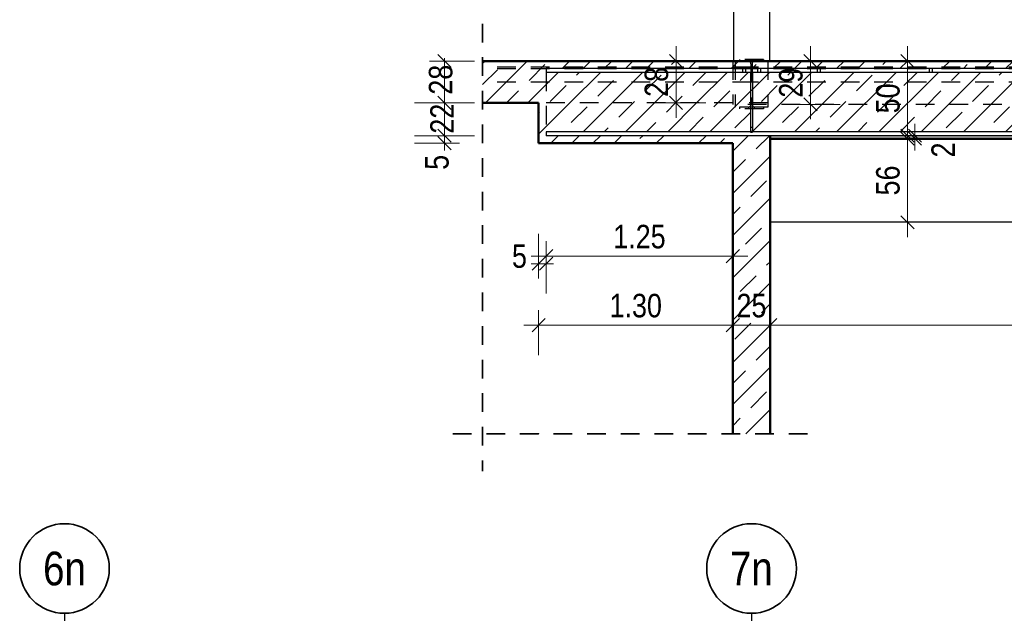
# Model space of a CAD drawing. Header units: millimetres. Extents: x 0 to 102, y -15 to 47.
# Tile 5 of 103: x 21.06 to 27.65, y 7.32 to 11.3. Entities that reach past the tile are written whole.
import ezdxf
from ezdxf.enums import TextEntityAlignment as Align

# ---------------------------------------------------------------- set-up
doc = ezdxf.new("R2010")
doc.units = ezdxf.units.MM
doc.linetypes.add('DASHDOTX2', pattern=[2, 1, -0.5, 0, -0.5])
doc.linetypes.add('HIDDEN', pattern=[0.375, 0.25, -0.125])
doc.layers.add('Achsen', color=7, linetype='Continuous', lineweight=20)
doc.layers.add('Schraffuren', color=7, linetype='Continuous', lineweight=20)
doc.styles.add('Arial Narrow', font='ARIALN.TTF')
doc.dimstyles.new('Arch_Strakon_dimstyle', dxfattribs={"dimtxt": 15.75, "dimasz": 1, "dimexe": 1.25, "dimexo": 0.0625, "dimgap": 1, "dimtad": 0, "dimzin": 12, "dimdsep": 46, "dimtxsty": 'Arial Narrow', "dimblk": 'Arrowhead_Tick', "dimsah": 1, "dimcen": 0, "dimse1": 1, "dimse2": 1, "dimclrd": 6, "dimclrt": 2, "dimazin": 0, "dimtfac": 1, "dimtdec": 4, "dimtmove": 0, "dimatfit": 3, "dimldrblk": 'NONE', "dimfxl": 1, "dimtvp": 1, "dimtolj": 1, "dimtzin": 0, "dimlwd": 13, "dimarcsym": 2})
pattern_1 = [(45, (0, 0), (-0.1414214, 0.1414214), [0.15, -0.1]), (45, (-0.07071, 0.07071), (-0.1414214, 0.1414214), [])]

# ---------------------------------------------------------------- blocks, each defined once
blk = doc.blocks.new('Arrowhead_Tick')
at = {"color": 0, "linetype": 'Continuous', "lineweight": -2}
for p, q in [((0, 20), (0, -10)), ((-1, 0), (0, 0)), ((10, 0), (0, 0))]:
    blk.add_line(p, q, dxfattribs=at)
at = {"color": 2, "linetype": 'Continuous', "lineweight": 35}
blk.add_line((4.42, 4.42), (-4.42, -4.42), dxfattribs=at)
blk = doc.blocks.new('*D370')
at = {"layer": 'Achsen', "color": 6, "linetype": 'Continuous', "lineweight": 13}
blk.add_line((25.8403, 9.25), (26.0703, 9.25), dxfattribs=at)
at = {"layer": 'Defpoints', "color": 0}
for p in [(26.0803, 9.25), (25.8303, 8.5236), (26.0803, 8.5236)]:
    blk.add_point(p, dxfattribs=at)
at = {"layer": 'Achsen', "color": 6, "lineweight": 13, "xscale": 0.01, "yscale": 0.01, "zscale": 0.01}
blk.add_blockref('Arrowhead_Tick', (26.0803, 9.25), dxfattribs=at)
at = {"layer": 'Achsen', "color": 6, "lineweight": 13, "xscale": 0.01, "yscale": 0.01, "zscale": 0.01, "rotation": 180}
blk.add_blockref('Arrowhead_Tick', (25.8303, 9.25), dxfattribs=at)
at = {"layer": 'Achsen', "color": 2, "lineweight": 35, "insert": (25.9553, 9.3804), "char_height": 0.1575, "attachment_point": 5, "style": 'Arial Narrow'}
blk.add_mtext('\\A1;25', dxfattribs=at)
blk = doc.blocks.new('_None')
blk = doc.blocks.new('*D371')
at = {"layer": 'Achsen', "color": 6, "linetype": 'Continuous', "lineweight": 13}
blk.add_line((26.0903, 9.25), (35.2707, 9.25), dxfattribs=at)
at = {"layer": 'Defpoints', "color": 0}
for p in [(35.2807, 9.25), (26.0803, 8.5236), (35.2807, 8.5236)]:
    blk.add_point(p, dxfattribs=at)
at = {"layer": 'Achsen', "color": 6, "lineweight": 13, "xscale": 0.01, "yscale": 0.01, "zscale": 0.01}
blk.add_blockref('Arrowhead_Tick', (35.2807, 9.25), dxfattribs=at)
at = {"layer": 'Achsen', "color": 6, "lineweight": 13, "xscale": 0.01, "yscale": 0.01, "zscale": 0.01, "rotation": 180}
blk.add_blockref('Arrowhead_Tick', (26.0803, 9.25), dxfattribs=at)
at = {"layer": 'Achsen', "color": 2, "lineweight": 35, "insert": (30.6805, 9.3804), "char_height": 0.1575, "attachment_point": 5, "style": 'Arial Narrow'}
blk.add_mtext('\\A1;9.20', dxfattribs=at)
blk = doc.blocks.new('*D372')
at = {"layer": 'Achsen', "color": 6, "linetype": 'Continuous', "lineweight": 13}
blk.add_line((27, 9.949), (27, 10.489), dxfattribs=at)
at = {"layer": 'Defpoints', "color": 0}
for p in [(26.0803, 10.499), (27, 10.499), (26.0803, 9.939)]:
    blk.add_point(p, dxfattribs=at)
at = {"layer": 'Achsen', "color": 6, "lineweight": 13, "xscale": 0.01, "yscale": 0.01, "zscale": 0.01}
for p, rotation in [((27, 10.499), 90), ((27, 9.939), 270)]:
    blk.add_blockref('Arrowhead_Tick', p, dxfattribs=dict(at, rotation=rotation))
at = {"layer": 'Achsen', "color": 2, "lineweight": 35, "insert": (26.8696, 10.219), "char_height": 0.1575, "attachment_point": 5, "rotation": 90, "style": 'Arial Narrow'}
blk.add_mtext('\\A1;56', dxfattribs=at)
blk = doc.blocks.new('*D373')
at = {"layer": 'Achsen', "color": 6, "linetype": 'Continuous', "lineweight": 13}
for p, q in [((27.05, 10.529), (27.05, 10.539)), ((27.05, 10.499), (27.05, 10.519)), ((27.05, 10.489), (27.05, 10.479))]:
    blk.add_line(p, q, dxfattribs=at)
at = {"layer": 'Defpoints', "color": 0}
for p in [(25.9803, 10.519), (26.0803, 10.499), (27.05, 10.519)]:
    blk.add_point(p, dxfattribs=at)
at = {"layer": 'Achsen', "color": 6, "lineweight": 13, "xscale": 0.01, "yscale": 0.01, "zscale": 0.01}
for p, rotation in [((27.05, 10.499), 90), ((27.05, 10.519), 270)]:
    blk.add_blockref('Arrowhead_Tick', p, dxfattribs=dict(at, rotation=rotation))
at = {"layer": 'Achsen', "color": 2, "lineweight": 35, "insert": (27.2388, 10.4234), "char_height": 0.1575, "attachment_point": 5, "rotation": 90, "style": 'Arial Narrow'}
blk.add_mtext('\\A1;2', dxfattribs=at)
blk = doc.blocks.new('*D374')
at = {"layer": 'Achsen', "color": 6, "linetype": 'Continuous', "lineweight": 13}
blk.add_line((27, 10.529), (27, 11.009), dxfattribs=at)
at = {"layer": 'Defpoints', "color": 0}
for p in [(26.0757, 11.019), (27, 11.019), (25.9803, 10.519)]:
    blk.add_point(p, dxfattribs=at)
at = {"layer": 'Achsen', "color": 6, "lineweight": 13, "xscale": 0.01, "yscale": 0.01, "zscale": 0.01}
for p, rotation in [((27, 11.019), 90), ((27, 10.519), 270)]:
    blk.add_blockref('Arrowhead_Tick', p, dxfattribs=dict(at, rotation=rotation))
at = {"layer": 'Achsen', "color": 2, "lineweight": 35, "insert": (26.8696, 10.769), "char_height": 0.1575, "attachment_point": 5, "rotation": 90, "style": 'Arial Narrow'}
blk.add_mtext('\\A1;50', dxfattribs=at)
blk = doc.blocks.new('*D375')
at = {"layer": 'Achsen', "color": 6, "linetype": 'Continuous', "lineweight": 13}
blk.add_line((24.5403, 9.25), (25.8203, 9.25), dxfattribs=at)
at = {"layer": 'Defpoints', "color": 0}
for p in [(25.8303, 10.519), (24.5303, 10.469), (25.8303, 9.25)]:
    blk.add_point(p, dxfattribs=at)
at = {"layer": 'Achsen', "color": 6, "lineweight": 13, "xscale": 0.01, "yscale": 0.01, "zscale": 0.01}
blk.add_blockref('Arrowhead_Tick', (25.8303, 9.25), dxfattribs=at)
at = {"layer": 'Achsen', "color": 6, "lineweight": 13, "xscale": 0.01, "yscale": 0.01, "zscale": 0.01, "rotation": 180}
blk.add_blockref('Arrowhead_Tick', (24.5303, 9.25), dxfattribs=at)
at = {"layer": 'Achsen', "color": 2, "lineweight": 35, "insert": (25.1803, 9.3804), "char_height": 0.1575, "attachment_point": 5, "style": 'Arial Narrow'}
blk.add_mtext('\\A1;1.30', dxfattribs=at)
blk = doc.blocks.new('*D377')
at = {"layer": 'Achsen', "color": 6, "linetype": 'Continuous', "lineweight": 13}
for p, q in [((23.9, 10.529), (23.9, 10.539)), ((23.9, 10.469), (23.9, 10.519)), ((23.9, 10.459), (23.9, 10.449))]:
    blk.add_line(p, q, dxfattribs=at)
at = {"layer": 'Defpoints', "color": 0}
for p in [(23.9, 10.519), (24.5803, 10.519), (24.5303, 10.469)]:
    blk.add_point(p, dxfattribs=at)
at = {"layer": 'Achsen', "color": 6, "lineweight": 13, "xscale": 0.01, "yscale": 0.01, "zscale": 0.01}
for p, rotation in [((23.9, 10.469), 90), ((23.9, 10.519), 270)]:
    blk.add_blockref('Arrowhead_Tick', p, dxfattribs=dict(at, rotation=rotation))
at = {"layer": 'Achsen', "color": 2, "lineweight": 35, "insert": (23.85, 10.3406), "char_height": 0.1575, "attachment_point": 5, "rotation": 90, "style": 'Arial Narrow'}
blk.add_mtext('\\A1;5', dxfattribs=at)
blk = doc.blocks.new('*D378')
at = {"layer": 'Achsen', "color": 6, "linetype": 'Continuous', "lineweight": 13}
for p, q in [((23.9, 10.749), (23.9, 10.759)), ((23.9, 10.519), (23.9, 10.739)), ((23.9, 10.509), (23.9, 10.499))]:
    blk.add_line(p, q, dxfattribs=at)
at = {"layer": 'Defpoints', "color": 0}
for p in [(23.9, 10.739), (24.5303, 10.739), (24.5803, 10.519)]:
    blk.add_point(p, dxfattribs=at)
at = {"layer": 'Achsen', "color": 6, "lineweight": 13, "xscale": 0.01, "yscale": 0.01, "zscale": 0.01}
for p, rotation in [((23.9, 10.739), 270), ((23.9, 10.519), 90)]:
    blk.add_blockref('Arrowhead_Tick', p, dxfattribs=dict(at, rotation=rotation))
at = {"layer": 'Achsen', "color": 2, "lineweight": 35, "insert": (23.8834, 10.6328), "char_height": 0.1575, "attachment_point": 5, "rotation": 90, "style": 'Arial Narrow'}
blk.add_mtext('\\A1;22', dxfattribs=at)
blk = doc.blocks.new('*D379')
at = {"layer": 'Achsen', "color": 6, "linetype": 'Continuous', "lineweight": 13}
for p, q in [((23.9, 11.029), (23.9, 11.039)), ((23.9, 10.739), (23.9, 11.019)), ((23.9, 10.729), (23.9, 10.719))]:
    blk.add_line(p, q, dxfattribs=at)
at = {"layer": 'Defpoints', "color": 0}
for p in [(23.9, 11.019), (24.155, 11.019), (24.5303, 10.739)]:
    blk.add_point(p, dxfattribs=at)
at = {"layer": 'Achsen', "color": 6, "lineweight": 13, "xscale": 0.01, "yscale": 0.01, "zscale": 0.01}
for p, rotation in [((23.9, 11.019), 270), ((23.9, 10.739), 90)]:
    blk.add_blockref('Arrowhead_Tick', p, dxfattribs=dict(at, rotation=rotation))
at = {"layer": 'Achsen', "color": 2, "lineweight": 35, "insert": (23.8749, 10.8938), "char_height": 0.1575, "attachment_point": 5, "rotation": 90, "style": 'Arial Narrow'}
blk.add_mtext('\\A1;28', dxfattribs=at)
blk = doc.blocks.new('*D411')
at = {"layer": 'Achsen', "color": 6, "linetype": 'Continuous', "lineweight": 13}
for p, q in [((24.5203, 9.662), (24.5103, 9.662)), ((24.5303, 9.662), (24.5803, 9.662)), ((24.5903, 9.662), (24.6003, 9.662))]:
    blk.add_line(p, q, dxfattribs=at)
at = {"layer": 'Defpoints', "color": 0}
for p in [(24.5803, 10.545), (24.5303, 10.469), (24.5803, 9.662)]:
    blk.add_point(p, dxfattribs=at)
at = {"layer": 'Achsen', "color": 6, "lineweight": 13, "xscale": 0.01, "yscale": 0.01, "zscale": 0.01}
blk.add_blockref('Arrowhead_Tick', (24.5303, 9.662), dxfattribs=at)
at = {"layer": 'Achsen', "color": 6, "lineweight": 13, "xscale": 0.01, "yscale": 0.01, "zscale": 0.01, "rotation": 180}
blk.add_blockref('Arrowhead_Tick', (24.5803, 9.662), dxfattribs=at)
at = {"layer": 'Achsen', "color": 2, "lineweight": 35, "insert": (24.4019, 9.712), "char_height": 0.1575, "attachment_point": 5, "style": 'Arial Narrow'}
blk.add_mtext('\\A1;5', dxfattribs=at)
blk = doc.blocks.new('*D412')
at = {"layer": 'Achsen', "color": 6, "linetype": 'Continuous', "lineweight": 13}
blk.add_line((24.5903, 9.712), (25.8203, 9.712), dxfattribs=at)
at = {"layer": 'Defpoints', "color": 0}
for p in [(24.5803, 10.545), (25.8303, 10.469), (25.8303, 9.712)]:
    blk.add_point(p, dxfattribs=at)
at = {"layer": 'Achsen', "color": 6, "lineweight": 13, "xscale": 0.01, "yscale": 0.01, "zscale": 0.01}
blk.add_blockref('Arrowhead_Tick', (25.8303, 9.712), dxfattribs=at)
at = {"layer": 'Achsen', "color": 6, "lineweight": 13, "xscale": 0.01, "yscale": 0.01, "zscale": 0.01, "rotation": 180}
blk.add_blockref('Arrowhead_Tick', (24.5803, 9.712), dxfattribs=at)
at = {"layer": 'Achsen', "color": 2, "lineweight": 35, "insert": (25.2053, 9.8424), "char_height": 0.1575, "attachment_point": 5, "style": 'Arial Narrow'}
blk.add_mtext('\\A1;1.25', dxfattribs=at)
blk = doc.blocks.new('*D750')
at = {"layer": 'Achsen', "color": 6, "linetype": 'Continuous', "lineweight": 13}
blk.add_line((25.45, 10.749), (25.45, 11.009), dxfattribs=at)
at = {"layer": 'Defpoints', "color": 0}
for p in [(24.155, 11.019), (25.45, 11.019), (24.155, 10.739)]:
    blk.add_point(p, dxfattribs=at)
at = {"layer": 'Achsen', "color": 6, "lineweight": 13, "xscale": 0.01, "yscale": 0.01, "zscale": 0.01}
for p, rotation in [((25.45, 11.019), 90), ((25.45, 10.739), 270)]:
    blk.add_blockref('Arrowhead_Tick', p, dxfattribs=dict(at, rotation=rotation))
at = {"layer": 'Achsen', "color": 2, "lineweight": 35, "insert": (25.3196, 10.879), "char_height": 0.1575, "attachment_point": 5, "rotation": 90, "style": 'Arial Narrow'}
blk.add_mtext('\\A1;28', dxfattribs=at)
blk = doc.blocks.new('*D751')
at = {"layer": 'Achsen', "color": 6, "linetype": 'Continuous', "lineweight": 13}
blk.add_line((26.35, 10.739), (26.35, 11.009), dxfattribs=at)
at = {"layer": 'Defpoints', "color": 0}
for p in [(24.155, 11.019), (26.35, 11.019), (25.8303, 10.729)]:
    blk.add_point(p, dxfattribs=at)
at = {"layer": 'Achsen', "color": 6, "lineweight": 13, "xscale": 0.01, "yscale": 0.01, "zscale": 0.01}
for p, rotation in [((26.35, 11.019), 90), ((26.35, 10.729), 270)]:
    blk.add_blockref('Arrowhead_Tick', p, dxfattribs=dict(at, rotation=rotation))
at = {"layer": 'Achsen', "color": 2, "lineweight": 35, "insert": (26.2196, 10.874), "char_height": 0.1575, "attachment_point": 5, "rotation": 90, "style": 'Arial Narrow'}
blk.add_mtext('\\A1;29', dxfattribs=at)

msp = doc.modelspace()

# ---------------------------------------------------------------- hatches: boundary and pattern name
at = {"layer": 'Schraffuren', "lineweight": 13}
h = msp.add_hatch(dxfattribs=at)
h.set_pattern_fill('bB', color=6, scale=0.01, angle=45, style=0, pattern_type=2)
h.set_pattern_definition(pattern_1)
h.paths.add_polyline_path([(24.1549914, 10.7390008), (25.8302992, 10.739008), (25.8302992, 10.943008), (24.5802992, 10.943008), (24.5802992, 10.969008), (25.8302992, 10.969008), (25.8302992, 11.019008), (24.1549914, 11.0190008)])
h = msp.add_hatch(dxfattribs=at)
h.set_pattern_fill('bB', color=6, scale=0.01, angle=45, style=0, pattern_type=2)
h.set_pattern_definition(pattern_1)
h.paths.add_polyline_path([(25.8302992, 10.969008), (35.2806912, 10.969008), (35.2806912, 11.019008), (25.8302992, 11.019008)])
h = msp.add_hatch(dxfattribs=at)
h.set_pattern_fill('bB', color=6, scale=0.01, angle=45, style=0, pattern_type=2)
h.set_pattern_definition(pattern_1)
h.paths.add_polyline_path([(35.2806912, 10.545008), (35.2806912, 10.943008), (25.8302992, 10.943008), (25.8302992, 10.545008)])
h = msp.add_hatch(dxfattribs=at)
h.set_pattern_fill('bB', color=6, scale=0.01, angle=45, style=0, pattern_type=2)
h.set_pattern_definition(pattern_1)
h.paths.add_polyline_path([(24.5302992, 10.469008), (25.8302992, 10.469008), (25.8302992, 10.519008), (24.5802992, 10.519008), (24.5802992, 10.545008), (25.8302992, 10.545008), (25.8302992, 10.7390008), (24.5302992, 10.739002)])
h = msp.add_hatch(dxfattribs=at)
h.set_pattern_fill('bB', color=6, scale=0.01, angle=45, style=0, pattern_type=2)
h.set_pattern_definition(pattern_1)
h.paths.add_polyline_path([(25.8302992, 8.5235576), (26.0802992, 8.5235576), (26.0802992, 10.519008), (25.8302992, 10.519008)])
at = {"layer": 'Schraffuren', "lineweight": 13, "true_color": 0xe0ddbe}
msp.add_hatch(color=254, dxfattribs=at).paths.add_polyline_path([(26.0802992, 10.499008), (35.0306912, 10.499008), (35.0306912, 10.519008), (26.0802992, 10.519008)])

# ---------------------------------------------------------------- linework, layer by layer
at = {"color": 2, "linetype": 'HIDDEN', "lineweight": 35, "ltscale": 0.5}
for p, q in [((24.1549914, 11.269008), (24.1549914, 8.2735576)), ((26.3302992, 8.5235576), (23.9049914, 8.5235576))]:
    msp.add_line(p, q, dxfattribs=at)
at = {"color": 4, "linetype": 'Continuous', "lineweight": 50}
for p, q in [((25.8302992, 11.0190008), (24.1549914, 11.0190008)), ((35.2806912, 11.0190008), (25.8302992, 11.0190008)), ((25.9627992, 10.943008), (25.9477992, 10.943008)), ((24.5302992, 10.7390008), (24.1549914, 10.7390008)), ((24.5302992, 10.739002), (24.5302992, 10.469008)), ((25.9627992, 10.545008), (25.9477992, 10.545008)), ((26.0802992, 10.519008), (26.0802992, 8.5235576)), ((35.0306912, 10.499008), (26.0802992, 10.499008)), ((25.8302992, 10.469008), (24.5302992, 10.469008)), ((25.8302992, 10.469008), (25.8302992, 8.5235576))]:
    msp.add_line(p, q, dxfattribs=at)
at = {"color": 3, "linetype": 'HIDDEN', "lineweight": 25, "ltscale": 0.5}
for p, q in [((25.8302992, 11.019008), (25.8302992, 10.739008)), ((25.8457266, 11.0190008), (25.8457266, 10.7390008)), ((26.0357266, 11.0290008), (25.8757266, 11.0290008)), ((25.8757266, 11.0290008), (25.8757266, 11.0175008)), ((25.9339766, 11.0175008), (25.8757266, 11.0175008)), ((26.0357266, 11.0175008), (25.9774766, 11.0175008)), ((26.0357266, 11.0290008), (26.0357266, 11.0175008)), ((26.0657266, 11.0190008), (26.0657266, 10.7390008)), ((25.9525399, 10.978302), (24.1549914, 10.978302)), ((25.9525399, 10.967302), (24.1549914, 10.967302)), ((25.8953848, 10.969008), (25.8953848, 10.943008)), ((25.9152137, 10.969008), (25.9152137, 10.943008)), ((25.9519766, 10.9995008), (25.9519766, 10.7285008)), ((25.9525399, 10.978302), (25.9525399, 10.967302)), ((25.9525399, 10.967302), (25.9525399, 10.878302)), ((25.9594766, 10.9995008), (25.9594766, 10.7285008)), ((28.2525551, 10.978302), (25.9596551, 10.978302)), ((25.9596551, 10.978302), (25.9596551, 10.967302)), ((28.2525551, 10.967302), (25.9596551, 10.967302)), ((25.9596551, 10.967302), (25.9596551, 10.878302)), ((25.9953848, 10.969008), (25.9953848, 10.943008)), ((26.0152137, 10.969008), (26.0152137, 10.943008)), ((26.3953848, 10.969008), (26.3953848, 10.943008)), ((26.4152137, 10.969008), (26.4152137, 10.943008)), ((27.1453848, 10.969008), (27.1453848, 10.943008)), ((27.1652137, 10.969008), (27.1652137, 10.943008)), ((25.9525399, 10.878302), (24.1549914, 10.878302)), ((24.5802992, 10.943008), (24.5802992, 10.545008)), ((25.9627992, 10.913008), (25.9477992, 10.913008)), ((28.2525551, 10.878302), (25.9596551, 10.878302)), ((25.8302992, 10.7390008), (24.5302992, 10.7390008)), ((25.8302992, 10.739008), (25.8302992, 10.729008)), ((35.2806912, 10.729008), (25.8302992, 10.729008)), ((26.0657266, 10.7390008), (25.8457266, 10.7390008)), ((25.8457266, 10.7390008), (25.8457266, 10.7090008)), ((26.0657266, 10.7090008), (25.8457266, 10.7090008)), ((25.9339766, 10.7105008), (25.8757266, 10.7105008)), ((25.8757266, 10.7105008), (25.8757266, 10.6990008)), ((26.0357266, 10.6990008), (25.8757266, 10.6990008)), ((26.0357266, 10.7105008), (25.9774766, 10.7105008)), ((26.0357266, 10.7105008), (26.0357266, 10.6990008)), ((26.0657266, 10.7390008), (26.0657266, 10.7090008)), ((25.9627992, 10.575008), (25.9477992, 10.575008))]:
    msp.add_line(p, q, dxfattribs=at)
at = {"color": 9, "linetype": 'Continuous', "lineweight": 0}
for centre in [(25.8302992, 10.969008), (25.8302992, 10.943008), (25.8302992, 10.545008), (25.8302992, 10.519008), (25.9802992, 10.519008)]:
    msp.add_circle(centre, 0.00111, dxfattribs=at)
at = {"color": 3, "linetype": 'HIDDEN', "lineweight": 25, "ltscale": 0.5}
for centre, start, end in [((25.9339766, 10.9995008), 360, 90), ((25.9774766, 10.9995008), 90, 180), ((25.9339766, 10.7285008), 270, 0), ((25.9774766, 10.7285008), 180, 270)]:
    msp.add_arc(centre, 0.018, start, end, dxfattribs=at)
at = {"layer": 'Achsen', "color": 3, "linetype": 'Continuous', "lineweight": 25}
for p, q in [((25.8357266, 11.9985317), (25.8357266, 11.0190008)), ((26.0757266, 11.9985317), (26.0757266, 11.0190008)), ((36.5306889, 10.969008), (24.5802992, 10.969008)), ((24.5802992, 10.969008), (24.5802992, 10.943008)), ((25.9477992, 10.943008), (24.5802992, 10.943008)), ((25.9477992, 10.943008), (25.9477992, 10.545008)), ((30.5514952, 10.943008), (25.9627992, 10.943008)), ((25.9627992, 10.943008), (25.9627992, 10.545008)), ((25.9477992, 10.545008), (24.5802992, 10.545008)), ((24.5802992, 10.545008), (24.5802992, 10.519008)), ((36.5306889, 10.519008), (24.5802992, 10.519008)), ((30.5514952, 10.545008), (25.9627992, 10.545008)), ((35.0306912, 9.939008), (26.0802992, 9.939008))]:
    msp.add_line(p, q, dxfattribs=at)
at = {"layer": 'Achsen', "color": 3, "linetype": 'DASHDOTX2', "lineweight": 25, "ltscale": 0.5}
for p, q in [((21.3556957, 7.3211224), (21.3556957, 0.7968408)), ((25.9556957, 7.3211224), (25.9556957, 0.7968408))]:
    msp.add_line(p, q, dxfattribs=at)
at = {"layer": 'Achsen', "color": 9, "linetype": 'Continuous', "lineweight": 0}
msp.add_circle((24.5302992, 8.5235576), 0.00111, dxfattribs=at)
at = {"layer": 'Achsen', "color": 2, "linetype": 'Continuous', "lineweight": 35}
for centre in [(21.3556957, 7.6211224), (25.9556957, 7.6211224)]:
    msp.add_circle(centre, 0.3, dxfattribs=at)

# ---------------------------------------------------------------- texts
at = {"layer": 'Achsen', "color": 4, "lineweight": 50, "style": 'Arial Narrow'}
for s, p in [('6n', (21.3556957, 7.6211224)), ('7n', (25.9540957, 7.6211224))]:
    msp.add_text(s, height=0.225, dxfattribs=at).set_placement(p, align=Align.MIDDLE_CENTER)

# ---------------------------------------------------------------- dimensions: what is measured, and where the dimension line sits
at = {"layer": 'Achsen', "lineweight": 35}
for base, p1, p2, text, override, picture, middle in [((25.45, 11.0190008), (24.1549914, 10.7390008), (24.1549914, 11.0190008), '28', {"dimscale": 0.01, "dimtxt": 15.75, "dimasz": 1, "dimgap": 5, "dimtad": 1, "dimjust": 0, "dimtih": 0, "dimtoh": 0, "dimdec": 5, "dimdsep": 46, "dimtxsty": 'Arial Narrow', "dimclrd": 6, "dimclrt": 2, "dimtix": 1, "dimtofl": 255, "dimtmove": 0, "dimatfit": 2, "dimfxl": 0, "dimfxlon": 0, "dimtvp": 31.746032, "dimlwd": 13}, '*D750', (25.45, 10.8790008)), ((26.35, 11.0190008), (25.8302992, 10.729008), (24.1549914, 11.0190008), '29', {"dimscale": 0.01, "dimtxt": 15.75, "dimasz": 1, "dimgap": 5, "dimtad": 1, "dimjust": 0, "dimtih": 0, "dimtoh": 0, "dimdec": 5, "dimdsep": 46, "dimtxsty": 'Arial Narrow', "dimclrd": 6, "dimclrt": 2, "dimtix": 1, "dimtofl": 255, "dimtmove": 0, "dimatfit": 2, "dimfxl": 0, "dimfxlon": 0, "dimtvp": 31.746032, "dimlwd": 13}, '*D751', (26.35, 10.8740044)), ((27, 11.0190008), (25.9802992, 10.519008), (26.0757266, 11.0190008), '50', {"dimscale": 0.01, "dimtxt": 15.75, "dimasz": 1, "dimgap": 5, "dimtad": 1, "dimjust": 0, "dimtih": 0, "dimtoh": 0, "dimdec": 5, "dimdsep": 46, "dimtxsty": 'Arial Narrow', "dimclrd": 6, "dimclrt": 2, "dimtix": 1, "dimtofl": 255, "dimtmove": 0, "dimatfit": 2, "dimfxl": 0, "dimfxlon": 0, "dimtvp": 31.746032, "dimlwd": 13}, '*D374', (27, 10.7690044)), ((23.9, 11.0190008), (24.5302992, 10.7390008), (24.1549914, 11.0190008), '28', {"dimscale": 0.01, "dimtxt": 15.75, "dimasz": 1, "dimgap": 5, "dimtad": 0, "dimjust": 0, "dimtih": 0, "dimtoh": 0, "dimdec": 5, "dimdsep": 46, "dimtxsty": 'Arial Narrow', "dimclrd": 6, "dimclrt": 2, "dimtix": 0, "dimtofl": 255, "dimtmove": 2, "dimatfit": 2, "dimfxl": 0, "dimfxlon": 0, "dimtvp": 31.746032, "dimlwd": 13}, '*D379', (23.8748879, 10.8937965)), ((23.9, 10.7390008), (24.5802992, 10.519008), (24.5302992, 10.7390008), '22', {"dimscale": 0.01, "dimtxt": 15.75, "dimasz": 1, "dimgap": 5, "dimtad": 0, "dimjust": 0, "dimtih": 0, "dimtoh": 0, "dimdec": 5, "dimdsep": 46, "dimtxsty": 'Arial Narrow', "dimclrd": 6, "dimclrt": 2, "dimtix": 0, "dimtofl": 255, "dimtmove": 2, "dimatfit": 2, "dimfxl": 0, "dimfxlon": 0, "dimtvp": 31.746032, "dimlwd": 13}, '*D378', (23.8834101, 10.6328134)), ((23.9, 10.519008), (24.5302992, 10.469008), (24.5802992, 10.519008), '5', {"dimscale": 0.01, "dimtxt": 15.75, "dimasz": 1, "dimgap": 5, "dimtad": 1, "dimjust": 0, "dimtih": 0, "dimtoh": 0, "dimdec": 5, "dimdsep": 46, "dimtxsty": 'Arial Narrow', "dimclrd": 6, "dimclrt": 2, "dimtix": 0, "dimtofl": 255, "dimtmove": 2, "dimatfit": 2, "dimfxl": 0, "dimfxlon": 0, "dimtvp": 31.746032, "dimlwd": 13}, '*D377', (23.85, 10.3406455)), ((27.05, 10.519008), (26.0802992, 10.499008), (25.9802992, 10.519008), '2', {"dimscale": 0.01, "dimtxt": 15.75, "dimasz": 1, "dimgap": 5, "dimtad": 0, "dimjust": 0, "dimtih": 0, "dimtoh": 0, "dimdec": 5, "dimdsep": 46, "dimtxsty": 'Arial Narrow', "dimclrd": 6, "dimclrt": 2, "dimtix": 0, "dimtofl": 255, "dimtmove": 2, "dimatfit": 2, "dimfxl": 0, "dimfxlon": 0, "dimtvp": 31.746032, "dimlwd": 13}, '*D373', (27.2388165, 10.423387)), ((27, 10.499008), (26.0802992, 9.939008), (26.0802992, 10.499008), '56', {"dimscale": 0.01, "dimtxt": 15.75, "dimasz": 1, "dimgap": 5, "dimtad": 1, "dimjust": 0, "dimtih": 0, "dimtoh": 0, "dimdec": 5, "dimdsep": 46, "dimtxsty": 'Arial Narrow', "dimclrd": 6, "dimclrt": 2, "dimtix": 1, "dimtofl": 255, "dimtmove": 0, "dimatfit": 2, "dimfxl": 0, "dimfxlon": 0, "dimtvp": 31.746032, "dimlwd": 13}, '*D372', (27, 10.219008))]:
    dim = msp.add_linear_dim(base=base, p1=p1, p2=p2, angle=90, text=text, dimstyle='Arch_Strakon_dimstyle', override=override, dxfattribs=at)
    dim.commit()
    dim.dimension.update_dxf_attribs({"geometry": picture, "text_midpoint": middle, "dimtype": 160})
for base, p1, p2, text, override, picture, middle in [((24.5802992, 9.6619943), (24.5302992, 10.469008), (24.5802992, 10.545008), '5', {"dimscale": 0.01, "dimtxt": 15.75, "dimasz": 1, "dimgap": 5, "dimtad": 1, "dimjust": 0, "dimtih": 0, "dimtoh": 0, "dimdec": 5, "dimdsep": 46, "dimtxsty": 'Arial Narrow', "dimclrd": 6, "dimclrt": 2, "dimtix": 0, "dimtofl": 255, "dimtmove": 2, "dimatfit": 2, "dimfxl": 0, "dimfxlon": 0, "dimtvp": 31.746032, "dimlwd": 13}, '*D411', (24.4019367, 9.7119943)), ((25.8302992, 9.25), (24.5302992, 10.469008), (25.8302992, 10.519008), '1.30', {"dimscale": 0.01, "dimtxt": 15.75, "dimasz": 1, "dimgap": 5, "dimtad": 1, "dimjust": 0, "dimtih": 0, "dimtoh": 0, "dimdec": 5, "dimdsep": 46, "dimtxsty": 'Arial Narrow', "dimclrd": 6, "dimclrt": 2, "dimtix": 1, "dimtofl": 255, "dimtmove": 0, "dimatfit": 2, "dimfxl": 0, "dimfxlon": 0, "dimtvp": 31.746032, "dimlwd": 13}, '*D375', (25.1802992, 9.25)), ((25.8302992, 9.7119943), (24.5802992, 10.545008), (25.8302992, 10.469008), '1.25', {"dimscale": 0.01, "dimtxt": 15.75, "dimasz": 1, "dimgap": 5, "dimtad": 1, "dimjust": 0, "dimtih": 0, "dimtoh": 0, "dimdec": 5, "dimdsep": 46, "dimtxsty": 'Arial Narrow', "dimclrd": 6, "dimclrt": 2, "dimtix": 1, "dimtofl": 255, "dimtmove": 0, "dimatfit": 2, "dimfxl": 0, "dimfxlon": 0, "dimtvp": 31.746032, "dimlwd": 13}, '*D412', (25.2052992, 9.7119943)), ((26.0802992, 9.25), (25.8302992, 8.5235576), (26.0802992, 8.5235576), '25', {"dimscale": 0.01, "dimtxt": 15.75, "dimasz": 1, "dimgap": 5, "dimtad": 1, "dimjust": 0, "dimtih": 0, "dimtoh": 0, "dimdec": 5, "dimdsep": 46, "dimtxsty": 'Arial Narrow', "dimclrd": 6, "dimclrt": 2, "dimtix": 1, "dimtofl": 255, "dimtmove": 0, "dimatfit": 2, "dimfxl": 0, "dimfxlon": 0, "dimtvp": 31.746032, "dimlwd": 13}, '*D370', (25.9552992, 9.25)), ((35.2806912, 9.25), (26.0802992, 8.5235576), (35.2806912, 8.5235576), '9.20', {"dimscale": 0.01, "dimtxt": 15.75, "dimasz": 1, "dimgap": 5, "dimtad": 1, "dimjust": 0, "dimtih": 0, "dimtoh": 0, "dimdec": 5, "dimdsep": 46, "dimtxsty": 'Arial Narrow', "dimclrd": 6, "dimclrt": 2, "dimtix": 1, "dimtofl": 255, "dimtmove": 0, "dimatfit": 2, "dimfxl": 0, "dimfxlon": 0, "dimtvp": 31.746032, "dimlwd": 13}, '*D371', (30.6804952, 9.25))]:
    dim = msp.add_linear_dim(base=base, p1=p1, p2=p2, text=text, dimstyle='Arch_Strakon_dimstyle', override=override, dxfattribs=at)
    dim.commit()
    dim.dimension.update_dxf_attribs({"geometry": picture, "text_midpoint": middle, "dimtype": 160})

doc.saveas('drawing.dxf')
